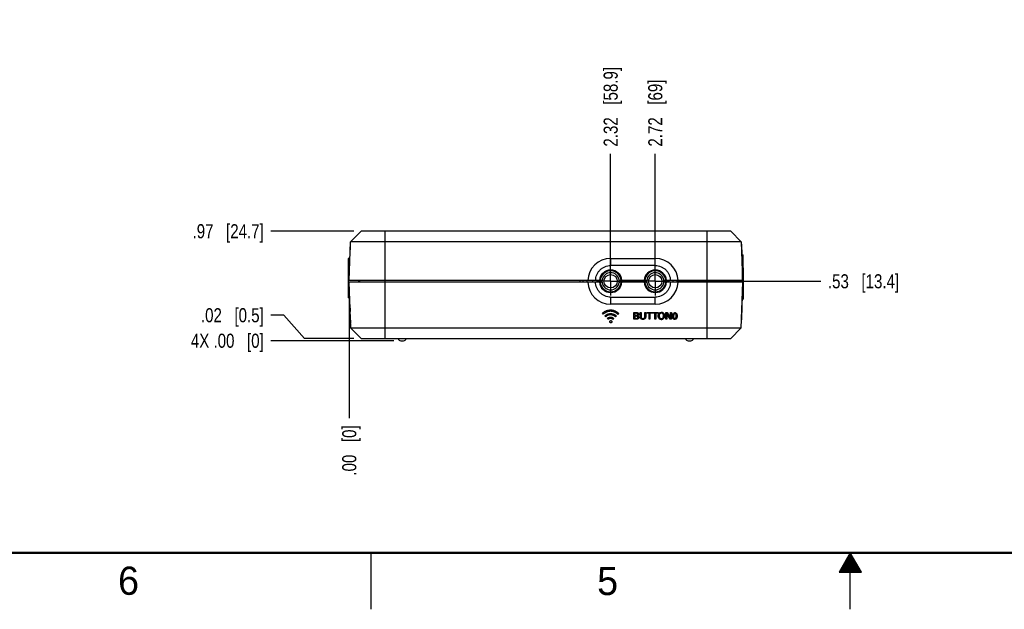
# Model space of a CAD drawing. Header units: inches. Extents: x 0 to 34, y 0 to 22.
# Tile 13 of 129: x 9.6 to 18.4, y 0 to 5.2. Entities that reach past the tile are written whole.
import ezdxf

# ---------------------------------------------------------------- set-up
doc = ezdxf.new("R2010")
doc.units = ezdxf.units.IN
doc.header["$LTSCALE"] = 1.87
doc.header["$MEASUREMENT"] = 0
doc.linetypes.add('CENTER', pattern=[0.6, 0.375, -0.075, 0.075, -0.075])
doc.layers.get('0').update_dxf_attribs({"linetype": 'CONTINUOUS'})
doc.layers.add('DEFAULT_1', color=7, linetype='CENTER')
doc.layers.add('DIMENSIONS', color=7, linetype='CONTINUOUS')
doc.styles.get("Standard").update_dxf_attribs({"font": 'txt', "width": 0.8})
doc.styles.add('TEXTSTYLE_2', font='txt')
doc.dimstyles.new('DIMSTYLE_2', dxfattribs={"dimtxt": 0.125, "dimasz": 0.18, "dimexe": 0.18, "dimexo": 0.0625, "dimgap": 0.09, "dimtad": 0, "dimtih": 1, "dimtoh": 1, "dimzin": 4, "dimdsep": 46, "dimtxsty": 'STANDARD', "dimblk": '_FILLED', "dimblk1": '_FILLED', "dimblk2": '_FILLED', "dimcen": 0.09, "dimadec": 0, "dimazin": 0, "dimtp": 0.02, "dimtm": 0.02, "dimtfac": 1, "dimtofl": 0, "dimtmove": 0, "dimatfit": 3, "dimldrblk": '_FILLED', "dimfxl": 1, "dimtolj": 1, "dimtzin": 4, "dimarcsym": 0})

# ---------------------------------------------------------------- blocks, each defined once
blk = doc.blocks.new('*D21')
at = {"layer": 'DIMENSIONS', "color": 2, "linetype": 'CONTINUOUS'}
for p, q in [((11.9732, 2.6065), (11.8586, 2.6065)), ((12.1588, 2.4005), (11.9732, 2.6065)), ((12.5964, 2.4005), (12.1588, 2.4005))]:
    blk.add_line(p, q, dxfattribs=at)
at = {"layer": 'DIMENSIONS', "color": 2, "linetype": 'CONTINUOUS', "insert": (11.7961, 2.669), "char_height": 0.125, "width": 0.925, "attachment_point": 3, "line_spacing_factor": 0.9}
blk.add_mtext('.02{\\Ftxt.shx;\\W1.000000;\\H0.125000; }[0.5]', dxfattribs=at)
blk = doc.blocks.new('_FILLED')
at = {"color": 0, "linetype": 'BYBLOCK'}
blk.add_solid([(0, 0), (-1, 0.174), (-1, -0.174)], dxfattribs=at)
blk = doc.blocks.new('*D22')
at = {"layer": 'DIMENSIONS', "color": 2, "linetype": 'CONTINUOUS'}
blk.add_line((12.9494, 2.3805), (11.8586, 2.3805), dxfattribs=at)
at = {"layer": 'DIMENSIONS', "color": 2, "linetype": 'CONTINUOUS', "insert": (11.7961, 2.443), "char_height": 0.125, "width": 1.025, "attachment_point": 3, "line_spacing_factor": 0.9}
blk.add_mtext('4X .00{\\Ftxt.shx;\\W1.000000;\\H0.125000; }[0]', dxfattribs=at)
blk = doc.blocks.new('*D23')
at = {"layer": 'DIMENSIONS', "color": 2, "linetype": 'CONTINUOUS'}
blk.add_line((12.5964, 3.351), (11.8586, 3.351), dxfattribs=at)
at = {"layer": 'DIMENSIONS', "color": 2, "linetype": 'CONTINUOUS', "insert": (11.7961, 3.4135), "char_height": 0.125, "width": 1.025, "attachment_point": 3, "line_spacing_factor": 0.9}
blk.add_mtext('.97{\\Ftxt.shx;\\W1.000000;\\H0.125000; }[24.7]', dxfattribs=at)
blk = doc.blocks.new('*D24')
at = {"layer": 'DIMENSIONS', "color": 2, "linetype": 'CONTINUOUS'}
blk.add_line((15.4574, 2.9075), (16.7389, 2.9075), dxfattribs=at)
at = {"layer": 'DIMENSIONS', "color": 2, "linetype": 'CONTINUOUS', "insert": (16.8014, 2.97), "char_height": 0.125, "width": 1.025, "attachment_point": 1, "line_spacing_factor": 0.9}
blk.add_mtext('.53{\\Ftxt.shx;\\W1.000000;\\H0.125000; }[13.4]', dxfattribs=at)
blk = doc.blocks.new('*D25')
at = {"layer": 'DIMENSIONS', "color": 2, "linetype": 'CONTINUOUS'}
blk.add_line((14.8738, 2.97), (14.8738, 4.0385), dxfattribs=at)
at = {"layer": 'DIMENSIONS', "color": 2, "linetype": 'CONTINUOUS', "insert": (14.8113, 4.101), "char_height": 0.125, "width": 1.125, "attachment_point": 1, "rotation": 90, "line_spacing_factor": 0.9}
blk.add_mtext('2.32{\\Ftxt.shx;\\W1.000000;\\H0.125000; }[58.9]', dxfattribs=at)
blk = doc.blocks.new('*D26')
at = {"layer": 'DIMENSIONS', "color": 2, "linetype": 'CONTINUOUS'}
blk.add_line((12.5546, 2.8385), (12.5546, 1.693), dxfattribs=at)
at = {"layer": 'DIMENSIONS', "color": 2, "linetype": 'CONTINUOUS', "insert": (12.4921, 1.6305), "char_height": 0.125, "width": 0.725, "attachment_point": 3, "rotation": 90, "line_spacing_factor": 0.9}
blk.add_mtext('.00{\\Ftxt.shx;\\W1.000000;\\H0.125000; }[0]', dxfattribs=at)
blk = doc.blocks.new('*D27')
at = {"layer": 'DIMENSIONS', "color": 2, "linetype": 'CONTINUOUS'}
blk.add_line((15.2698, 2.97), (15.2698, 4.0385), dxfattribs=at)
at = {"layer": 'DIMENSIONS', "color": 2, "linetype": 'CONTINUOUS', "insert": (15.2073, 4.101), "char_height": 0.125, "width": 0.925, "attachment_point": 1, "rotation": 90, "line_spacing_factor": 0.9}
blk.add_mtext('2.72{\\Ftxt.shx;\\W1.000000;\\H0.125000; }[69]', dxfattribs=at)

msp = doc.modelspace()

# ---------------------------------------------------------------- linework, layer by layer
at = {"color": 6, "linetype": 'CONTINUOUS'}
for p, q in [((12.6589, 3.351), (12.5658, 3.2579)), ((15.9389, 3.351), (12.6589, 3.351)), ((12.8689, 3.351), (12.8689, 2.4005)), ((15.7289, 2.4005), (15.7289, 3.351)), ((15.9389, 3.351), (16.032, 3.2579)), ((12.5544, 2.914), (12.5658, 3.2579)), ((16.032, 3.2579), (12.5658, 3.2579)), ((16.032, 3.2579), (16.0434, 2.914)), ((12.5461, 3.1082), (12.5461, 2.7618)), ((12.5609, 3.1082), (12.5461, 3.1082)), ((14.8738, 3.11), (15.2699, 3.11)), ((14.8738, 3.11), (14.8738, 3.0467)), ((15.2698, 3.0467), (15.2698, 3.11)), ((16.0359, 3.1407), (16.0489, 3.1407)), ((16.0489, 2.9104), (16.0489, 3.1407)), ((15.2698, 3.0467), (14.8738, 3.0467)), ((16.0514, 2.75), (16.0514, 3.0256)), ((12.5689, 2.4905), (12.5546, 2.901)), ((14.7936, 2.901), (12.5546, 2.901)), ((12.6406, 2.901), (12.6406, 2.914)), ((12.6441, 2.914), (12.6446, 2.901)), ((14.6264, 2.914), (14.6264, 2.901)), ((14.6663, 2.901), (14.6665, 2.914)), ((14.7163, 2.901), (14.7163, 2.914)), ((15.1896, 2.901), (14.954, 2.901)), ((15.0313, 2.901), (15.0313, 2.914)), ((15.1123, 2.901), (15.1123, 2.914)), ((16.0433, 2.901), (15.35, 2.901)), ((15.4273, 2.901), (15.4273, 2.914)), ((15.9533, 2.901), (15.9537, 2.914)), ((16.0433, 2.901), (16.0289, 2.4905)), ((16.0433, 2.9104), (16.0489, 2.9104)), ((14.8738, 2.7672), (15.2698, 2.7672)), ((14.8738, 2.7672), (14.8738, 2.705)), ((15.2698, 2.705), (15.2698, 2.7672)), ((15.2699, 2.705), (14.8737, 2.705)), ((12.6589, 2.4005), (12.5689, 2.4905)), ((16.0289, 2.4905), (12.5689, 2.4905)), ((16.0289, 2.4905), (15.9389, 2.4005)), ((12.6589, 2.4005), (15.9389, 2.4005)), ((13.0119, 2.3805), (13.0359, 2.3805)), ((15.5619, 2.3805), (15.5859, 2.3805))]:
    msp.add_line(p, q, dxfattribs=at)
at = {"color": 7, "linetype": 'CONTINUOUS'}
for p, q in [((13.9308, 3.353), (13.5654, 3.353)), ((14.4666, 3.353), (13.9452, 3.353)), ((14.7138, 3.353), (14.4679, 3.353)), ((14.8294, 3.353), (14.7141, 3.353)), ((14.9437, 3.353), (14.8451, 3.353)), ((15.0315, 3.353), (14.9543, 3.353)), ((15.7514, 3.353), (15.4959, 3.353)), ((15.81, 3.353), (15.7558, 3.353)), ((16.0318, 3.2627), (16.0289, 3.261)), ((16.0348, 3.2353), (16.0379, 3.1407)), ((12.5624, 3.2139), (12.5604, 3.1538)), ((16.0453, 3.0178), (16.04, 3.0178)), ((16.0433, 2.901), (16.0454, 3.0225)), ((16.0489, 3.0256), (16.0514, 3.0256)), ((16.0489, 2.9823), (16.0514, 2.9823)), ((14.6714, 2.914), (12.5544, 2.914)), ((14.6046, 2.901), (14.6044, 2.914)), ((14.7404, 2.914), (14.6714, 2.914)), ((14.7739, 2.914), (14.7404, 2.914)), ((14.781, 2.914), (14.7739, 2.914)), ((14.7936, 2.914), (14.781, 2.914)), ((14.9666, 2.914), (14.954, 2.914)), ((14.9737, 2.914), (14.9666, 2.914)), ((15.1699, 2.914), (14.9737, 2.914)), ((15.177, 2.914), (15.1699, 2.914)), ((15.1941, 2.914), (15.177, 2.914)), ((15.3626, 2.914), (15.35, 2.914)), ((15.3697, 2.914), (15.3626, 2.914)), ((15.4032, 2.914), (15.3697, 2.914)), ((15.4722, 2.914), (15.4032, 2.914)), ((16.0434, 2.914), (15.4722, 2.914)), ((15.5393, 2.914), (15.539, 2.901)), ((12.5594, 2.7618), (12.5461, 2.7618)), ((16.0408, 2.7735), (16.0379, 2.6917)), ((16.0514, 2.75), (16.038, 2.75)), ((16.0514, 2.7933), (16.0396, 2.7933)), ((12.5596, 2.7002), (12.5617, 2.6401)), ((14.8087, 2.6149), (14.8003, 2.6235)), ((14.9477, 2.6213), (14.9387, 2.6134)), ((15.0802, 2.6307), (15.1017, 2.6307)), ((15.0802, 2.5707), (15.0802, 2.6307)), ((15.1003, 2.6239), (15.0883, 2.6239)), ((15.0883, 2.6239), (15.0883, 2.6054)), ((15.1069, 2.6233), (15.1045, 2.6238)), ((15.1085, 2.6225), (15.1069, 2.6233)), ((15.1356, 2.6307), (15.1439, 2.6307)), ((15.1356, 2.5941), (15.1356, 2.6307)), ((15.1439, 2.6307), (15.1439, 2.5936)), ((15.1766, 2.6307), (15.1847, 2.6307)), ((15.1766, 2.5939), (15.1766, 2.6307)), ((15.1847, 2.6307), (15.1847, 2.5937)), ((15.1944, 2.6307), (15.243, 2.6307)), ((15.1944, 2.6237), (15.1944, 2.6307)), ((15.2146, 2.6237), (15.1944, 2.6237)), ((15.2146, 2.5707), (15.2146, 2.6237)), ((15.243, 2.6237), (15.2228, 2.6237)), ((15.2228, 2.6237), (15.2228, 2.5707)), ((15.243, 2.6307), (15.243, 2.6237)), ((15.2454, 2.6307), (15.2939, 2.6307)), ((15.2454, 2.6237), (15.2454, 2.6307)), ((15.2655, 2.6237), (15.2454, 2.6237)), ((15.2655, 2.5707), (15.2655, 2.6237)), ((15.2939, 2.6237), (15.2738, 2.6237)), ((15.2738, 2.6237), (15.2738, 2.5707)), ((15.2939, 2.6307), (15.2939, 2.6237)), ((15.3639, 2.6307), (15.3755, 2.6307)), ((15.3639, 2.5707), (15.3639, 2.6307)), ((15.4021, 2.5707), (15.3715, 2.6217)), ((15.3715, 2.6217), (15.3715, 2.5707)), ((15.3755, 2.6307), (15.4051, 2.5811)), ((15.4051, 2.6307), (15.4127, 2.6307)), ((15.4051, 2.5811), (15.4051, 2.6307)), ((15.4127, 2.6307), (15.4127, 2.5707)), ((16.0379, 2.6903), (16.0335, 2.5653)), ((12.5633, 2.5946), (12.5654, 2.5347)), ((14.8314, 2.593), (14.8228, 2.6008)), ((14.8532, 2.5704), (14.8447, 2.5789)), ((14.9027, 2.5772), (14.8944, 2.5681)), ((14.9248, 2.5996), (14.917, 2.5916)), ((15.1021, 2.5707), (15.0802, 2.5707)), ((15.0883, 2.6054), (15.0999, 2.6054)), ((15.1028, 2.5982), (15.0883, 2.5982)), ((15.0883, 2.5982), (15.0883, 2.5774)), ((15.0883, 2.5774), (15.1025, 2.5774)), ((15.1072, 2.5708), (15.1021, 2.5707)), ((15.1044, 2.6057), (15.1073, 2.6066)), ((15.1073, 2.6066), (15.109, 2.6078)), ((15.1078, 2.5782), (15.1101, 2.5794)), ((15.1097, 2.5965), (15.108, 2.5973)), ((15.1603, 2.5768), (15.1646, 2.5774)), ((15.1646, 2.5774), (15.1679, 2.5784)), ((15.1679, 2.5784), (15.171, 2.58)), ((15.171, 2.58), (15.173, 2.5817)), ((15.2228, 2.5707), (15.2146, 2.5707)), ((15.2738, 2.5707), (15.2655, 2.5707)), ((15.2977, 2.5873), (15.297, 2.59)), ((15.3069, 2.6144), (15.3056, 2.6102)), ((15.3094, 2.5726), (15.3058, 2.5749)), ((15.3137, 2.5708), (15.3094, 2.5726)), ((15.3174, 2.5699), (15.3137, 2.5708)), ((15.3223, 2.5693), (15.3174, 2.5699)), ((15.3455, 2.5797), (15.3427, 2.5766)), ((15.3488, 2.6161), (15.3498, 2.6129)), ((15.3715, 2.5707), (15.3639, 2.5707)), ((15.4127, 2.5707), (15.4021, 2.5707)), ((15.4245, 2.5988), (15.4248, 2.6063)), ((15.4325, 2.5921), (15.4327, 2.5903)), ((15.4548, 2.6097), (15.4542, 2.6129)), ((15.4551, 2.6068), (15.4548, 2.6097)), ((15.4549, 2.5931), (15.4551, 2.596)), ((15.4551, 2.596), (15.4551, 2.5994)), ((15.4621, 2.6132), (15.4628, 2.6097)), ((13.9175, 2.3985), (13.8688, 2.3985)), ((13.9419, 2.3985), (13.9309, 2.3985)), ((13.9788, 2.3985), (13.9514, 2.3985)), ((14.0403, 2.3985), (13.9892, 2.3985)), ((14.7275, 2.3985), (14.048, 2.3985)), ((14.7865, 2.3985), (14.7279, 2.3985))]:
    msp.add_line(p, q, dxfattribs=at)
at = {"color": 2, "linetype": 'CONTINUOUS'}
for p, q in [((12.75, 0), (12.75, 0.5)), ((17, 0.5), (16.902, 0.3303)), ((16.9654, 0.44), (17.0347, 0.44)), ((16.9712, 0.45), (17.0289, 0.45)), ((16.9769, 0.46), (17.0231, 0.46)), ((16.9827, 0.47), (17.0173, 0.47)), ((16.9885, 0.48), (17.0116, 0.48)), ((16.9942, 0.49), (17.0058, 0.49)), ((17.098, 0.3303), (17, 0.5)), ((17, 0), (17, 0.5)), ((16.9134, 0.35), (17.0866, 0.35)), ((16.9192, 0.36), (17.0808, 0.36)), ((16.925, 0.37), (17.0751, 0.37)), ((16.9307, 0.38), (17.0693, 0.38)), ((16.9365, 0.39), (17.0635, 0.39)), ((16.9423, 0.4), (17.0578, 0.4)), ((16.9481, 0.41), (17.052, 0.41)), ((16.9538, 0.42), (17.0462, 0.42)), ((16.9596, 0.43), (17.0404, 0.43)), ((16.902, 0.3303), (17.098, 0.3303)), ((16.9076, 0.34), (17.0924, 0.34))]:
    msp.add_line(p, q, dxfattribs=at)
at = {"color": 7, "linetype": 'CONTINUOUS', "const_width": 0.02}
msp.add_lwpolyline([(0.5, 0.5), (33.5, 0.5)], dxfattribs=at)
at = {"color": 6, "linetype": 'CONTINUOUS'}
for centre in [(14.8738, 2.9075), (15.2698, 2.9075)]:
    msp.add_circle(centre, 0.0591, dxfattribs=at)
for centre, radius, start, end in [((14.8738, 2.9075), 0.2025, 90.00726, 178.16249), ((15.2698, 2.9075), 0.2025, 1.8389, 89.98734), ((14.8738, 2.9071), 0.1001, 4.8254, 175.17713), ((14.8738, 2.9072), 0.0931, 4.18037, 175.82027), ((15.2698, 2.9071), 0.1001, 4.8254, 175.17714), ((15.2698, 2.9072), 0.0931, 4.18037, 175.82026), ((14.8738, 2.9075), 0.2025, 181.84038, 269.98049), ((14.8726, 2.9071), 0.099, 175.16261, 176.04706), ((14.8726, 2.9078), 0.0989, 183.95311, 184.83821), ((14.8738, 2.9079), 0.1001, 184.82562, 355.17749), ((14.8738, 2.9075), 0.0929, 175.98918, 184.07137), ((14.8738, 2.9077), 0.0931, 184.18058, 355.82007), ((14.8738, 2.9075), 0.0929, 355.95723, 4.0394), ((14.875, 2.9071), 0.0989, 3.95294, 4.83802), ((14.875, 2.9078), 0.099, 355.16243, 356.0469), ((15.2686, 2.9071), 0.099, 175.16247, 176.04689), ((15.2686, 2.9078), 0.0989, 183.95344, 184.83849), ((15.2698, 2.9079), 0.1001, 184.82562, 355.17758), ((15.2698, 2.9075), 0.0929, 175.95763, 184.07137), ((15.2698, 2.9077), 0.0931, 184.18058, 355.82), ((15.2698, 2.9075), 0.2025, 270.01397, 358.16114), ((15.2698, 2.9075), 0.0929, 355.95723, 4.0394), ((15.271, 2.9071), 0.0989, 3.95327, 4.83829), ((15.271, 2.9078), 0.099, 355.16211, 356.04647), ((13.0119, 2.4037), 0.0232, 187.98407, 269.99999), ((13.0359, 2.4037), 0.0232, 270.00001, 352.01593), ((15.5619, 2.4037), 0.0232, 187.98513, 269.99865), ((15.5859, 2.4037), 0.0232, 270.00135, 352.01487)]:
    msp.add_arc(centre, radius, start, end, dxfattribs=at)
at = {"color": 7, "linetype": 'CONTINUOUS'}
for centre, radius, start, end in [((14.8738, 2.9075), 0.076, 8.16188, 171.83838), ((15.2698, 2.9075), 0.076, 8.16155, 175.09599), ((14.8738, 2.9075), 0.076, 188.16214, 351.8381), ((15.2698, 2.9075), 0.076, 188.16214, 351.8381), ((15.3247, 2.6042), 0.0211, 91.82384, 115.07343), ((15.3226, 2.5929), 0.0394, 86.25086, 88.08393), ((15.3227, 2.5946), 0.0377, 84.13318, 86.25275), ((15.3229, 2.6044), 0.0211, 64.08105, 66.66738), ((15.325, 2.6049), 0.0272, 62.00022, 70.03848), ((15.3271, 2.6084), 0.0231, 36.53423, 46.61158), ((15.4442, 2.6065), 0.0229, 90.82479, 93.95081), ((15.4401, 2.6074), 0.0229, 40.89424, 46.08469), ((15.1027, 2.5976), 0.0202, 269.58596, 272.39036), ((15.103, 2.5822), 0.016, 86.99066, 90.42043), ((15.1036, 2.5856), 0.0125, 69.10434, 73.30325), ((15.1042, 2.5877), 0.0101, 305.43183, 322.57723), ((15.1034, 2.6154), 0.00884, 26.8081, 35.45874), ((15.1022, 2.6154), 0.0103, 327.59806, 335.53024), ((15.1045, 2.5874), 0.0097, 322.62465, 329.4932), ((15.1044, 2.5884), 0.0098, 26.58163, 35.96033), ((15.1092, 2.5885), 0.0134, 49.62187, 55.487), ((15.1091, 2.5883), 0.0137, 23.1292, 28.33291), ((15.1556, 2.5912), 0.0205, 216.4229, 224.17143), ((15.1605, 2.5916), 0.016, 338.06557, 344.88909), ((15.3384, 2.6015), 0.0422, 168.74063, 170.34402), ((15.3257, 2.6055), 0.0289, 151.3021, 154.4818), ((15.3196, 2.5927), 0.0226, 209.39479, 225.34083), ((15.3193, 2.5924), 0.0221, 225.3493, 232.43413), ((15.3422, 2.6028), 0.0374, 181.47143, 183.04151), ((15.3248, 2.6118), 0.0425, 266.60092, 267.90092), ((15.3224, 2.6041), 0.0349, 271.46156, 274.15951), ((15.3224, 2.6035), 0.0343, 274.15811, 277.258), ((15.3236, 2.599), 0.0296, 290.28941, 297.12543), ((15.3268, 2.6098), 0.0144, 32.77841, 42.54608), ((15.3143, 2.6047), 0.028, 10.93965, 15.50298), ((15.3274, 2.5929), 0.0224, 308.09919, 313.03313), ((15.3184, 2.5973), 0.0324, 339.76414, 342.83274), ((15.3166, 2.5978), 0.0343, 342.83058, 345.58113), ((15.3114, 2.6034), 0.0396, 11.24245, 13.90763), ((15.4806, 2.6008), 0.056, 172.00406, 174.32356), ((15.4435, 2.5863), 0.0168, 227.33036, 249.01105), ((15.4498, 2.5914), 0.0171, 198.95766, 204.69749), ((15.4435, 2.588), 0.0185, 270.61728, 273.65398), ((15.3899, 2.6032), 0.0653, 356.65636, 3.16383), ((15.4053, 2.6027), 0.0579, 357.45014, 358.76655)]:
    msp.add_arc(centre, radius, start, end, dxfattribs=at)
at = {"color": 6, "linetype": 'CONTINUOUS'}
for points, knots in [([(14.7404, 2.914), (14.7405, 2.9226), (14.7424, 2.94), (14.7501, 2.9651), (14.7626, 2.9881), (14.7792, 3.0084), (14.7995, 3.025), (14.8226, 3.0374), (14.8477, 3.045), (14.8651, 3.0467), (14.8738, 3.0467)], [0, 0, 0, 0, 0.124953, 0.250006, 0.374974, 0.499979, 0.624985, 0.749966, 0.875032, 1, 1, 1, 1]), ([(15.2698, 3.0467), (15.2785, 3.0467), (15.2959, 3.045), (15.321, 3.0374), (15.3441, 3.025), (15.3644, 3.0084), (15.381, 2.9881), (15.3935, 2.9651), (15.4012, 2.94), (15.4031, 2.9226), (15.4032, 2.914)], [0, 0, 0, 0, 0.124969, 0.250036, 0.375015, 0.50002, 0.625023, 0.749991, 0.875045, 1, 1, 1, 1]), ([(14.8738, 2.7672), (14.8651, 2.7672), (14.8476, 2.7689), (14.8223, 2.7766), (14.7991, 2.7891), (14.7787, 2.8059), (14.762, 2.8263), (14.7495, 2.8495), (14.7418, 2.8747), (14.7399, 2.8922), (14.7399, 2.901)], [0, 0, 0, 0, 0.12497, 0.250036, 0.375015, 0.50002, 0.625023, 0.749991, 0.875045, 1, 1, 1, 1]), ([(15.4038, 2.901), (15.4037, 2.8922), (15.4019, 2.8747), (15.3941, 2.8495), (15.3817, 2.8263), (15.3649, 2.8059), (15.3446, 2.7891), (15.3213, 2.7766), (15.2961, 2.7689), (15.2785, 2.7672), (15.2698, 2.7672)], [0, 0, 0, 0, 0.124953, 0.250006, 0.374974, 0.499979, 0.624985, 0.749965, 0.875031, 1, 1, 1, 1])]:
    msp.add_open_spline(points, degree=3, knots=knots, dxfattribs=at)
at = {"color": 7, "linetype": 'CONTINUOUS'}
for points, knots in [([(14.7986, 2.9182), (14.7985, 2.9179), (14.7983, 2.9172), (14.7979, 2.9163), (14.7973, 2.9155), (14.7966, 2.9149), (14.7959, 2.9145), (14.7949, 2.9141), (14.7941, 2.914), (14.7936, 2.914)], [0, 0, 0, 0, 0.149227, 0.294265, 0.429076, 0.55434, 0.672867, 0.785605, 1, 1, 1, 1]), ([(14.7936, 2.901), (14.7941, 2.901), (14.7949, 2.9008), (14.7959, 2.9004), (14.7966, 2.9), (14.7973, 2.8994), (14.7979, 2.8986), (14.7983, 2.8977), (14.7985, 2.897), (14.7986, 2.8967)], [0, 0, 0, 0, 0.214375, 0.327143, 0.445671, 0.57093, 0.705742, 0.850788, 1, 1, 1, 1]), ([(14.954, 2.914), (14.9535, 2.914), (14.9527, 2.9141), (14.9517, 2.9145), (14.951, 2.9149), (14.9503, 2.9155), (14.9497, 2.9163), (14.9493, 2.9172), (14.9491, 2.9179), (14.949, 2.9182)], [0, 0, 0, 0, 0.214375, 0.327142, 0.445671, 0.57093, 0.705742, 0.850788, 1, 1, 1, 1]), ([(14.949, 2.8967), (14.9491, 2.897), (14.9493, 2.8977), (14.9497, 2.8986), (14.9503, 2.8994), (14.951, 2.9), (14.9517, 2.9004), (14.9527, 2.9008), (14.9535, 2.901), (14.954, 2.901)], [0, 0, 0, 0, 0.149227, 0.294265, 0.429076, 0.55434, 0.672867, 0.785605, 1, 1, 1, 1]), ([(15.1896, 2.901), (15.1901, 2.901), (15.1909, 2.9008), (15.1919, 2.9004), (15.1926, 2.9), (15.1933, 2.8994), (15.1939, 2.8986), (15.1943, 2.8977), (15.1945, 2.897), (15.1946, 2.8967)], [0, 0, 0, 0, 0.214375, 0.327143, 0.445671, 0.57093, 0.705742, 0.850788, 1, 1, 1, 1]), ([(15.35, 2.914), (15.3495, 2.914), (15.3487, 2.9141), (15.3477, 2.9145), (15.347, 2.9149), (15.3463, 2.9155), (15.3457, 2.9163), (15.3453, 2.9172), (15.3451, 2.9179), (15.345, 2.9182)], [0, 0, 0, 0, 0.214376, 0.327145, 0.445674, 0.570935, 0.705747, 0.85079, 1, 1, 1, 1]), ([(15.345, 2.8967), (15.3451, 2.897), (15.3453, 2.8977), (15.3457, 2.8986), (15.3463, 2.8994), (15.347, 2.9), (15.3477, 2.9004), (15.3487, 2.9008), (15.3495, 2.901), (15.35, 2.901)], [0, 0, 0, 0, 0.149227, 0.294265, 0.429076, 0.55434, 0.672867, 0.785605, 1, 1, 1, 1]), ([(14.8003, 2.6235), (14.805, 2.6282), (14.813, 2.6346), (14.8245, 2.6413), (14.8337, 2.6456), (14.8431, 2.649), (14.8561, 2.6524), (14.8662, 2.6535), (14.8729, 2.6535)], [0, 0, 0, 0, 0.249682, 0.374927, 0.499976, 0.625015, 0.75023, 1, 1, 1, 1]), ([(14.8729, 2.6415), (14.867, 2.6415), (14.8581, 2.6405), (14.8466, 2.6375), (14.8382, 2.6344), (14.8301, 2.6307), (14.8199, 2.6247), (14.8128, 2.6191), (14.8087, 2.6149)], [0, 0, 0, 0, 0.249764, 0.37499, 0.500034, 0.625078, 0.750304, 1, 1, 1, 1]), ([(14.8228, 2.6008), (14.8261, 2.6041), (14.8316, 2.6085), (14.8397, 2.6132), (14.846, 2.6161), (14.8526, 2.6185), (14.8616, 2.6209), (14.8687, 2.6217), (14.8733, 2.6217)], [0, 0, 0, 0, 0.249701, 0.374919, 0.49996, 0.625006, 0.750242, 1, 1, 1, 1]), ([(14.8729, 2.6535), (14.8798, 2.6535), (14.8903, 2.6523), (14.9037, 2.6486), (14.9135, 2.6449), (14.9229, 2.6403), (14.9348, 2.6331), (14.9429, 2.6263), (14.9477, 2.6213)], [0, 0, 0, 0, 0.249732, 0.374998, 0.500053, 0.625092, 0.750307, 1, 1, 1, 1]), ([(14.9387, 2.6134), (14.9345, 2.6178), (14.9274, 2.6237), (14.9169, 2.63), (14.9086, 2.634), (14.9, 2.6372), (14.8882, 2.6404), (14.879, 2.6415), (14.8729, 2.6415)], [0, 0, 0, 0, 0.249677, 0.374918, 0.499965, 0.625012, 0.75025, 1, 1, 1, 1]), ([(14.8733, 2.6217), (14.8781, 2.6217), (14.8877, 2.6206), (14.8991, 2.6169), (14.9078, 2.6127), (14.916, 2.6078), (14.9215, 2.6031), (14.9248, 2.5996)], [0, 0, 0, 0, 0.249828, 0.499882, 0.624971, 0.750266, 1, 1, 1, 1]), ([(15.1045, 2.6238), (15.1042, 2.6238), (15.1027, 2.624), (15.1013, 2.624), (15.1003, 2.6239)], [0, 0, 0, 0, 0.251765, 1, 1, 1, 1]), ([(15.1017, 2.6307), (15.1036, 2.6308), (15.1074, 2.6306), (15.1111, 2.6297), (15.1128, 2.629)], [0, 0, 0, 0, 0.500063, 1, 1, 1, 1]), ([(15.1106, 2.6205), (15.1104, 2.6207), (15.1098, 2.6215), (15.1091, 2.6221), (15.1085, 2.6225)], [0, 0, 0, 0, 0.252546, 1, 1, 1, 1]), ([(15.1128, 2.629), (15.1132, 2.6288), (15.1146, 2.6281), (15.116, 2.6272), (15.1168, 2.6263)], [0, 0, 0, 0, 0.250804, 1, 1, 1, 1]), ([(15.1168, 2.6263), (15.1175, 2.6257), (15.1182, 2.6248), (15.1188, 2.6238), (15.119, 2.6235)], [0, 0, 0, 0, 0.749108, 1, 1, 1, 1]), ([(15.119, 2.6235), (15.1197, 2.6223), (15.1207, 2.6197), (15.121, 2.617), (15.1211, 2.6156)], [0, 0, 0, 0, 0.49991, 1, 1, 1, 1]), ([(15.3004, 2.6194), (15.3006, 2.6198), (15.3016, 2.6216), (15.3028, 2.6232), (15.3038, 2.6242)], [0, 0, 0, 0, 0.250875, 1, 1, 1, 1]), ([(15.3038, 2.6242), (15.305, 2.6255), (15.3067, 2.627), (15.3087, 2.6282), (15.3092, 2.6285)], [0, 0, 0, 0, 0.749172, 1, 1, 1, 1]), ([(15.3157, 2.6233), (15.3145, 2.6227), (15.312, 2.6213), (15.31, 2.6193), (15.3091, 2.6182)], [0, 0, 0, 0, 0.502774, 1, 1, 1, 1]), ([(15.3092, 2.6285), (15.3114, 2.6298), (15.3162, 2.6318), (15.3214, 2.6323), (15.3239, 2.6323)], [0, 0, 0, 0, 0.499845, 1, 1, 1, 1]), ([(15.3313, 2.6237), (15.3301, 2.6242), (15.3277, 2.625), (15.3252, 2.6253), (15.324, 2.6253)], [0, 0, 0, 0, 0.502304, 1, 1, 1, 1]), ([(15.3266, 2.6321), (15.3285, 2.6319), (15.3312, 2.6314), (15.3337, 2.6306), (15.3343, 2.6304)], [0, 0, 0, 0, 0.749568, 1, 1, 1, 1]), ([(15.3374, 2.6195), (15.337, 2.6199), (15.3355, 2.6214), (15.3336, 2.6226), (15.3321, 2.6233)], [0, 0, 0, 0, 0.248429, 1, 1, 1, 1]), ([(15.3378, 2.6288), (15.3392, 2.6281), (15.3409, 2.6269), (15.3425, 2.6256), (15.3429, 2.6252)], [0, 0, 0, 0, 0.749535, 1, 1, 1, 1]), ([(15.3456, 2.6222), (15.3463, 2.6212), (15.3475, 2.6193), (15.3484, 2.6172), (15.3488, 2.6161)], [0, 0, 0, 0, 0.500729, 1, 1, 1, 1]), ([(15.4251, 2.6086), (15.4255, 2.6112), (15.4266, 2.6165), (15.4291, 2.6214), (15.4308, 2.6235)], [0, 0, 0, 0, 0.500056, 1, 1, 1, 1]), ([(15.4308, 2.6235), (15.4323, 2.6252), (15.435, 2.6274), (15.4392, 2.6289), (15.4415, 2.6293), (15.4426, 2.6293)], [0, 0, 0, 0, 0.498712, 0.748908, 1, 1, 1, 1]), ([(15.4439, 2.6227), (15.4427, 2.6227), (15.4404, 2.622), (15.4381, 2.62), (15.4367, 2.6181), (15.4358, 2.6165), (15.435, 2.6149), (15.4342, 2.6127), (15.4333, 2.6098), (15.4327, 2.6063), (15.4325, 2.6028), (15.4325, 2.6004), (15.4325, 2.5992)], [0, 0, 0, 0, 0.124912, 0.250153, 0.31272, 0.375232, 0.437809, 0.500313, 0.625172, 0.750143, 0.875082, 1, 1, 1, 1]), ([(15.4438, 2.6294), (15.4444, 2.6294), (15.4465, 2.6293), (15.4485, 2.6287), (15.45, 2.628)], [0, 0, 0, 0, 0.24902, 1, 1, 1, 1]), ([(15.4542, 2.6129), (15.4538, 2.6141), (15.453, 2.6159), (15.4517, 2.618), (15.4505, 2.6194), (15.4491, 2.6207), (15.4471, 2.6221), (15.4452, 2.6227), (15.4439, 2.6227)], [0, 0, 0, 0, 0.248995, 0.374483, 0.499985, 0.624956, 0.750447, 1, 1, 1, 1]), ([(15.45, 2.628), (15.4511, 2.6275), (15.4532, 2.6263), (15.4551, 2.6248), (15.456, 2.6239)], [0, 0, 0, 0, 0.500158, 1, 1, 1, 1]), ([(15.4574, 2.6224), (15.4577, 2.6221), (15.4589, 2.6206), (15.4599, 2.619), (15.4606, 2.6177)], [0, 0, 0, 0, 0.250968, 1, 1, 1, 1]), ([(14.8735, 2.6105), (14.8696, 2.6105), (14.8638, 2.6098), (14.8563, 2.6078), (14.8489, 2.6051), (14.8403, 2.6006), (14.8342, 2.5957), (14.8314, 2.593)], [0, 0, 0, 0, 0.249818, 0.375096, 0.500184, 0.750216, 1, 1, 1, 1]), ([(14.8447, 2.5789), (14.8471, 2.5814), (14.8528, 2.5855), (14.8593, 2.5882), (14.8627, 2.5891)], [0, 0, 0, 0, 0.499869, 1, 1, 1, 1]), ([(14.8729, 2.5784), (14.8693, 2.5784), (14.8647, 2.5774), (14.8598, 2.5752), (14.8566, 2.5734), (14.8545, 2.5717), (14.8532, 2.5704)], [0, 0, 0, 0, 0.498748, 0.624121, 0.749705, 1, 1, 1, 1]), ([(14.8627, 2.5891), (14.8635, 2.5893), (14.8669, 2.5901), (14.8703, 2.5905), (14.8729, 2.5905)], [0, 0, 0, 0, 0.250544, 1, 1, 1, 1]), ([(14.865, 2.5487), (14.865, 2.5499), (14.8657, 2.5525), (14.8681, 2.5555), (14.8712, 2.5579), (14.8737, 2.5586), (14.875, 2.5586)], [0, 0, 0, 0, 0.249719, 0.499894, 0.750115, 1, 1, 1, 1]), ([(14.875, 2.5387), (14.8737, 2.5387), (14.8712, 2.5394), (14.8681, 2.5418), (14.8657, 2.5448), (14.865, 2.5474), (14.865, 2.5487)], [0, 0, 0, 0, 0.24987, 0.50009, 0.750266, 1, 1, 1, 1]), ([(14.8729, 2.5905), (14.8756, 2.5905), (14.8793, 2.59), (14.8828, 2.5891), (14.8836, 2.5889)], [0, 0, 0, 0, 0.749328, 1, 1, 1, 1]), ([(14.8944, 2.5681), (14.8931, 2.5697), (14.8901, 2.5726), (14.8849, 2.5758), (14.879, 2.5779), (14.8749, 2.5784), (14.8729, 2.5784)], [0, 0, 0, 0, 0.249797, 0.499958, 0.750121, 1, 1, 1, 1]), ([(14.917, 2.5916), (14.9142, 2.5946), (14.9095, 2.5985), (14.9026, 2.6028), (14.8972, 2.6054), (14.8915, 2.6076), (14.8837, 2.6097), (14.8776, 2.6105), (14.8735, 2.6105)], [0, 0, 0, 0, 0.249668, 0.374916, 0.499962, 0.625009, 0.750262, 1, 1, 1, 1]), ([(14.875, 2.5586), (14.8763, 2.5586), (14.8788, 2.5579), (14.8819, 2.5555), (14.8842, 2.5525), (14.885, 2.5499), (14.885, 2.5487)], [0, 0, 0, 0, 0.249876, 0.500097, 0.750273, 1, 1, 1, 1]), ([(14.885, 2.5487), (14.885, 2.5474), (14.8842, 2.5448), (14.8819, 2.5418), (14.8788, 2.5394), (14.8763, 2.5387), (14.875, 2.5387)], [0, 0, 0, 0, 0.249737, 0.499913, 0.750133, 1, 1, 1, 1]), ([(14.8836, 2.5889), (14.8873, 2.5878), (14.8942, 2.5848), (14.9002, 2.58), (14.9027, 2.5772)], [0, 0, 0, 0, 0.500114, 1, 1, 1, 1]), ([(15.0999, 2.6054), (15.1011, 2.6053), (15.1026, 2.6054), (15.1041, 2.6056), (15.1044, 2.6057)], [0, 0, 0, 0, 0.749164, 1, 1, 1, 1]), ([(15.1072, 2.5976), (15.1069, 2.5977), (15.1058, 2.598), (15.1046, 2.5981), (15.1038, 2.5982)], [0, 0, 0, 0, 0.250822, 1, 1, 1, 1]), ([(15.1157, 2.5734), (15.1144, 2.5726), (15.1116, 2.5714), (15.1086, 2.571), (15.1072, 2.5708)], [0, 0, 0, 0, 0.49982, 1, 1, 1, 1]), ([(15.109, 2.6078), (15.1096, 2.6082), (15.1102, 2.6089), (15.1108, 2.6097), (15.1109, 2.6099)], [0, 0, 0, 0, 0.748339, 1, 1, 1, 1]), ([(15.1123, 2.5941), (15.112, 2.5946), (15.1112, 2.5955), (15.1102, 2.5962), (15.1097, 2.5965)], [0, 0, 0, 0, 0.501101, 1, 1, 1, 1]), ([(15.1166, 2.6052), (15.1162, 2.6049), (15.1144, 2.6036), (15.1124, 2.6026), (15.1109, 2.602)], [0, 0, 0, 0, 0.250732, 1, 1, 1, 1]), ([(15.1109, 2.602), (15.1114, 2.6019), (15.1135, 2.6014), (15.1155, 2.6005), (15.1168, 2.5996)], [0, 0, 0, 0, 0.249862, 1, 1, 1, 1]), ([(15.1124, 2.6148), (15.1124, 2.6152), (15.1122, 2.6168), (15.1118, 2.6183), (15.1113, 2.6193)], [0, 0, 0, 0, 0.249895, 1, 1, 1, 1]), ([(15.1116, 2.6111), (15.1117, 2.6114), (15.1122, 2.6126), (15.1124, 2.6139), (15.1124, 2.6148)], [0, 0, 0, 0, 0.252473, 1, 1, 1, 1]), ([(15.1129, 2.5825), (15.1134, 2.5833), (15.1141, 2.585), (15.1143, 2.5869), (15.1143, 2.5878)], [0, 0, 0, 0, 0.500991, 1, 1, 1, 1]), ([(15.1143, 2.5878), (15.1143, 2.5887), (15.1141, 2.5904), (15.1135, 2.592), (15.1131, 2.5927)], [0, 0, 0, 0, 0.499535, 1, 1, 1, 1]), ([(15.1195, 2.577), (15.1193, 2.5767), (15.1181, 2.5753), (15.1168, 2.5742), (15.1157, 2.5734)], [0, 0, 0, 0, 0.25066, 1, 1, 1, 1]), ([(15.1211, 2.6156), (15.1211, 2.6137), (15.1205, 2.6097), (15.118, 2.6065), (15.1166, 2.6052)], [0, 0, 0, 0, 0.499977, 1, 1, 1, 1]), ([(15.1179, 2.5987), (15.1189, 2.5979), (15.12, 2.5966), (15.1209, 2.5951), (15.1211, 2.5948)], [0, 0, 0, 0, 0.74953, 1, 1, 1, 1]), ([(15.1229, 2.5871), (15.1229, 2.5853), (15.1224, 2.5817), (15.1206, 2.5784), (15.1195, 2.577)], [0, 0, 0, 0, 0.500014, 1, 1, 1, 1]), ([(15.1216, 2.5936), (15.1218, 2.5931), (15.1226, 2.591), (15.1229, 2.5887), (15.1229, 2.5871)], [0, 0, 0, 0, 0.250536, 1, 1, 1, 1]), ([(15.137, 2.5833), (15.1364, 2.585), (15.1357, 2.5886), (15.1355, 2.5923), (15.1356, 2.5941)], [0, 0, 0, 0, 0.499976, 1, 1, 1, 1]), ([(15.1512, 2.5708), (15.1493, 2.5713), (15.1455, 2.5729), (15.1423, 2.5754), (15.1409, 2.5769)], [0, 0, 0, 0, 0.499703, 1, 1, 1, 1]), ([(15.1439, 2.5936), (15.1439, 2.5926), (15.144, 2.5912), (15.1442, 2.5893), (15.1445, 2.5875), (15.1452, 2.5852), (15.1461, 2.5835), (15.1466, 2.5827)], [0, 0, 0, 0, 0.249814, 0.374914, 0.500061, 0.749981, 1, 1, 1, 1]), ([(15.1466, 2.5827), (15.1474, 2.5817), (15.1493, 2.5799), (15.1527, 2.5781), (15.1565, 2.5771), (15.1591, 2.5769), (15.1603, 2.5768)], [0, 0, 0, 0, 0.249771, 0.500025, 0.74999, 1, 1, 1, 1]), ([(15.1603, 2.5694), (15.158, 2.5695), (15.1549, 2.5698), (15.152, 2.5706), (15.1512, 2.5708)], [0, 0, 0, 0, 0.749928, 1, 1, 1, 1]), ([(15.1749, 2.5734), (15.1727, 2.572), (15.168, 2.57), (15.1629, 2.5694), (15.1603, 2.5694)], [0, 0, 0, 0, 0.499796, 1, 1, 1, 1]), ([(15.173, 2.5817), (15.1735, 2.5823), (15.1744, 2.5835), (15.1751, 2.5849), (15.1754, 2.5856)], [0, 0, 0, 0, 0.498058, 1, 1, 1, 1]), ([(15.1797, 2.5777), (15.1787, 2.5765), (15.1771, 2.5749), (15.1753, 2.5737), (15.1749, 2.5734)], [0, 0, 0, 0, 0.748919, 1, 1, 1, 1]), ([(15.176, 2.5874), (15.1761, 2.5879), (15.1766, 2.5901), (15.1767, 2.5923), (15.1766, 2.5939)], [0, 0, 0, 0, 0.251321, 1, 1, 1, 1]), ([(15.1824, 2.5821), (15.1823, 2.5817), (15.1815, 2.5802), (15.1806, 2.5787), (15.1797, 2.5777)], [0, 0, 0, 0, 0.250629, 1, 1, 1, 1]), ([(15.1847, 2.5937), (15.1847, 2.5917), (15.1844, 2.5878), (15.1832, 2.5839), (15.1824, 2.5821)], [0, 0, 0, 0, 0.500076, 1, 1, 1, 1]), ([(15.297, 2.59), (15.2969, 2.5909), (15.2963, 2.5943), (15.2961, 2.5977), (15.2961, 2.6003)], [0, 0, 0, 0, 0.250703, 1, 1, 1, 1]), ([(15.297, 2.6097), (15.2974, 2.6119), (15.2982, 2.6147), (15.2993, 2.6173), (15.2997, 2.618)], [0, 0, 0, 0, 0.749536, 1, 1, 1, 1]), ([(15.3, 2.5817), (15.2997, 2.5821), (15.2988, 2.5839), (15.2981, 2.5858), (15.2977, 2.5873)], [0, 0, 0, 0, 0.25027, 1, 1, 1, 1]), ([(15.3056, 2.6102), (15.3054, 2.6095), (15.3049, 2.6067), (15.3048, 2.6039), (15.3048, 2.6018)], [0, 0, 0, 0, 0.251493, 1, 1, 1, 1]), ([(15.3048, 2.6008), (15.3048, 2.5991), (15.305, 2.5966), (15.3054, 2.5933), (15.3061, 2.59), (15.3074, 2.586), (15.3091, 2.5831), (15.3102, 2.5818)], [0, 0, 0, 0, 0.249834, 0.374918, 0.500046, 0.750039, 1, 1, 1, 1]), ([(15.3091, 2.6182), (15.3084, 2.6173), (15.3077, 2.6161), (15.3071, 2.6147), (15.3069, 2.6144)], [0, 0, 0, 0, 0.748591, 1, 1, 1, 1]), ([(15.3102, 2.5818), (15.311, 2.5809), (15.3129, 2.5792), (15.3162, 2.5775), (15.3198, 2.5766), (15.3223, 2.5764), (15.3235, 2.5763)], [0, 0, 0, 0, 0.249794, 0.500018, 0.750004, 1, 1, 1, 1]), ([(15.3235, 2.5763), (15.3247, 2.5764), (15.3272, 2.5766), (15.3308, 2.5776), (15.3341, 2.5792), (15.336, 2.5809), (15.3368, 2.5818)], [0, 0, 0, 0, 0.25003, 0.499966, 0.750213, 1, 1, 1, 1]), ([(15.3339, 2.5713), (15.3333, 2.5711), (15.331, 2.5703), (15.3286, 2.5698), (15.3267, 2.5695)], [0, 0, 0, 0, 0.250878, 1, 1, 1, 1]), ([(15.3368, 2.5818), (15.3379, 2.5832), (15.3397, 2.5862), (15.341, 2.5903), (15.3417, 2.5937), (15.3421, 2.5971), (15.3423, 2.5996), (15.3422, 2.6014)], [0, 0, 0, 0, 0.249964, 0.499952, 0.625079, 0.750152, 1, 1, 1, 1]), ([(15.3412, 2.5753), (15.3409, 2.5751), (15.3396, 2.5741), (15.3382, 2.5732), (15.3371, 2.5727)], [0, 0, 0, 0, 0.24932, 1, 1, 1, 1]), ([(15.3412, 2.6122), (15.3411, 2.6126), (15.3405, 2.6145), (15.3397, 2.6163), (15.3389, 2.6176)], [0, 0, 0, 0, 0.251866, 1, 1, 1, 1]), ([(15.3422, 2.6014), (15.3423, 2.6021), (15.3424, 2.605), (15.3421, 2.6079), (15.3417, 2.61)], [0, 0, 0, 0, 0.249733, 1, 1, 1, 1]), ([(15.3488, 2.5861), (15.3486, 2.5855), (15.3477, 2.5833), (15.3465, 2.5812), (15.3455, 2.5797)], [0, 0, 0, 0, 0.251116, 1, 1, 1, 1]), ([(15.3511, 2.6013), (15.3511, 2.6003), (15.351, 2.5963), (15.3505, 2.5922), (15.3498, 2.5893)], [0, 0, 0, 0, 0.249867, 1, 1, 1, 1]), ([(15.3502, 2.6111), (15.3503, 2.6103), (15.3509, 2.607), (15.3511, 2.6037), (15.3511, 2.6013)], [0, 0, 0, 0, 0.250594, 1, 1, 1, 1]), ([(15.4261, 2.5849), (15.4255, 2.5871), (15.4247, 2.5918), (15.4245, 2.5965), (15.4245, 2.5988)], [0, 0, 0, 0, 0.499986, 1, 1, 1, 1]), ([(15.4321, 2.574), (15.4317, 2.5744), (15.4302, 2.5759), (15.429, 2.5777), (15.4283, 2.5791)], [0, 0, 0, 0, 0.250747, 1, 1, 1, 1]), ([(15.4325, 2.5992), (15.4324, 2.5974), (15.4323, 2.595), (15.4325, 2.5927), (15.4325, 2.5921)], [0, 0, 0, 0, 0.749366, 1, 1, 1, 1]), ([(15.4327, 2.5903), (15.4327, 2.5899), (15.4329, 2.5884), (15.4333, 2.5869), (15.4336, 2.5859)], [0, 0, 0, 0, 0.251013, 1, 1, 1, 1]), ([(15.4343, 2.5843), (15.4346, 2.5836), (15.4352, 2.5824), (15.4365, 2.5806), (15.4379, 2.579), (15.439, 2.5781), (15.4397, 2.5777)], [0, 0, 0, 0, 0.249529, 0.50023, 0.750438, 1, 1, 1, 1]), ([(15.4437, 2.5695), (15.4421, 2.5695), (15.44, 2.5698), (15.4379, 2.5705), (15.4374, 2.5707)], [0, 0, 0, 0, 0.749282, 1, 1, 1, 1]), ([(15.4397, 2.5777), (15.44, 2.5775), (15.4412, 2.5768), (15.4427, 2.5764), (15.4438, 2.5764)], [0, 0, 0, 0, 0.251934, 1, 1, 1, 1]), ([(15.4438, 2.5764), (15.4451, 2.5764), (15.4476, 2.5774), (15.4495, 2.5792), (15.4503, 2.5802)], [0, 0, 0, 0, 0.499414, 1, 1, 1, 1]), ([(15.4552, 2.5739), (15.4545, 2.5732), (15.4531, 2.5722), (15.451, 2.5711), (15.4483, 2.57), (15.4461, 2.5696), (15.4447, 2.5695)], [0, 0, 0, 0, 0.249836, 0.437737, 0.625324, 1, 1, 1, 1]), ([(15.4503, 2.5802), (15.4512, 2.5813), (15.4525, 2.5838), (15.4535, 2.5864), (15.4538, 2.5877)], [0, 0, 0, 0, 0.499955, 1, 1, 1, 1]), ([(15.4625, 2.5897), (15.462, 2.5868), (15.4606, 2.581), (15.4573, 2.5759), (15.4552, 2.5739)], [0, 0, 0, 0, 0.500307, 1, 1, 1, 1]), ([(15.4606, 2.6177), (15.4611, 2.6166), (15.4616, 2.6151), (15.462, 2.6136), (15.4621, 2.6132)], [0, 0, 0, 0, 0.749237, 1, 1, 1, 1]), ([(15.4632, 2.6001), (15.4632, 2.5975), (15.4631, 2.594), (15.4626, 2.5906), (15.4625, 2.5897)], [0, 0, 0, 0, 0.749531, 1, 1, 1, 1]), ([(15.4628, 2.6097), (15.4629, 2.609), (15.4632, 2.6063), (15.4633, 2.6035), (15.4632, 2.6015)], [0, 0, 0, 0, 0.250762, 1, 1, 1, 1])]:
    msp.add_open_spline(points, degree=3, knots=knots, dxfattribs=at)
for points in [[(15.1035, 2.5774), (15.105, 2.5775), (15.1064, 2.5777), (15.1078, 2.5782)], [(15.1391, 2.579), (15.1382, 2.5803), (15.1375, 2.5818), (15.137, 2.5833)], [(15.2961, 2.6003), (15.2961, 2.6031), (15.2963, 2.6058), (15.2968, 2.6086)], [(15.4283, 2.5791), (15.4274, 2.5809), (15.4266, 2.5829), (15.4261, 2.5849)], [(15.4538, 2.5877), (15.4544, 2.5895), (15.4547, 2.5913), (15.4549, 2.5931)]]:
    msp.add_open_spline(points, degree=3, dxfattribs=at)
at = {"layer": 'DEFAULT_1', "color": 7, "linetype": 'CENTER'}
for p, q in [((14.8738, 2.9075), (14.8738, 3.0326)), ((15.2698, 2.9075), (15.2698, 3.0326)), ((14.8738, 2.9075), (14.7487, 2.9075)), ((14.8738, 2.9075), (15.1447, 2.9075)), ((14.8738, 2.9075), (14.8738, 2.7824)), ((15.2698, 2.9075), (15.1447, 2.9075)), ((15.2698, 2.9075), (15.3947, 2.9075)), ((15.2698, 2.9075), (15.2698, 2.7824)), ((15.3947, 2.9075), (15.3949, 2.9075))]:
    msp.add_line(p, q, dxfattribs=at)

# ---------------------------------------------------------------- texts
at = {"color": 2, "linetype": 'CONTINUOUS', "char_height": 0.25, "width": 0.25, "attachment_point": 1, "line_spacing_factor": 0.9, "style": 'TEXTSTYLE_2'}
for s, insert in [('6', (10.5033, 0.3784)), ('5', (14.754, 0.3762))]:
    msp.add_mtext(s, dxfattribs=dict(at, insert=insert))

# ---------------------------------------------------------------- dimensions: what is measured, and where the dimension line sits
at = {"layer": 'DIMENSIONS', "color": 2, "linetype": 'CONTINUOUS'}
for feature_location, offset, dtype, origin, picture, middle in [((14.8738, 2.97), (0, 1.0685), 1, (12.5546, 2.901), '*D25', (14.8738, 4.6635)), ((15.2698, 2.97), (0, 1.0685), 1, (12.5546, 2.9075), '*D27', (15.2698, 4.5635)), ((12.5964, 3.351), (-0.7378, 0), 0, (12.6589, 2.3805), '*D23', (11.0836, 3.351)), ((15.4574, 2.9075), (1.2815, 0), 0, (15.3949, 2.3805), '*D24', (17.3139, 2.9075)), ((12.5545848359, 2.8384586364), (0, -1.14548), 1, (12.5545848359, 2.9009586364), '*D26', (12.6441995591, 1.0891793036)), ((12.5964, 2.4005), (-0.7378, 0.206), 0, (13.0119, 2.3805), '*D21', (11.1336, 2.6065))]:
    dim = msp.add_ordinate_dim(feature_location=feature_location, offset=offset, dtype=dtype, origin=origin, dimstyle='DIMSTYLE_2', dxfattribs=at)
    dim.commit()
    dim.dimension.update_dxf_attribs({"geometry": picture, "text_midpoint": middle})
dim = msp.add_ordinate_dim(feature_location=(12.9494191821, 2.3804786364), offset=(-1.0908169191, 0), dtype=0, origin=(13.0119191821, 2.3804786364), text='4X <>', dimstyle='DIMSTYLE_2', dxfattribs=at)
dim.commit()
dim.dimension.update_dxf_attribs({"geometry": '*D22', "text_midpoint": (11.083602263, 2.3804786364)})

doc.saveas('drawing.dxf')
